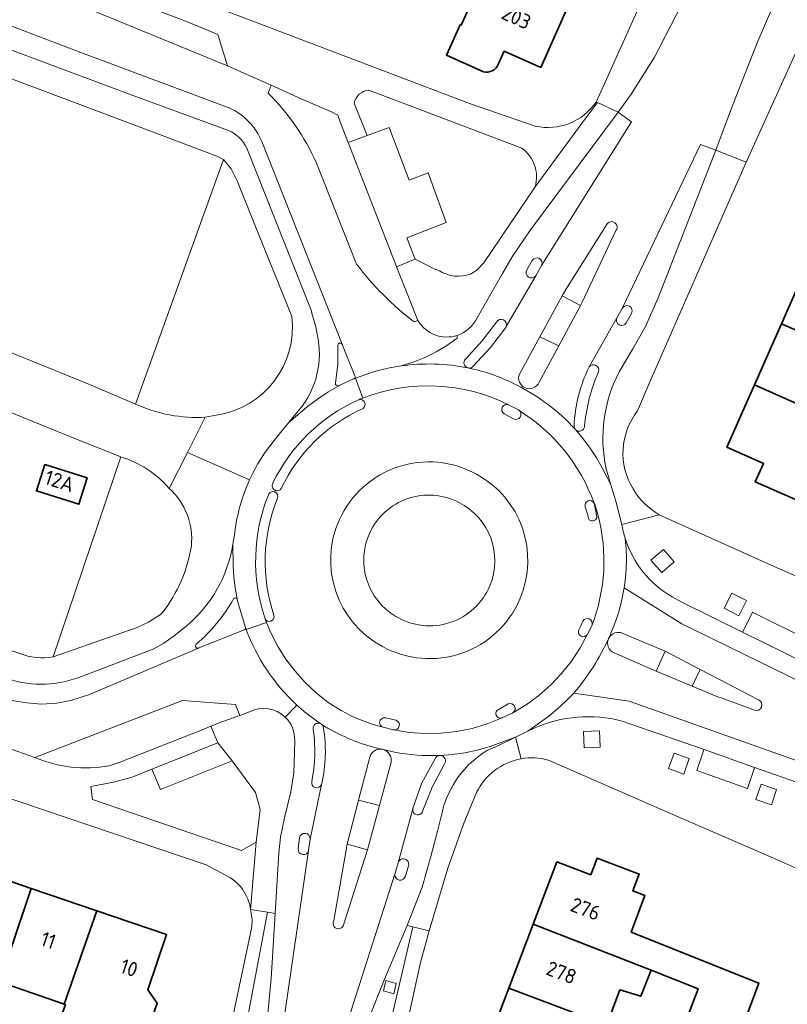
# Model space of a CAD drawing. Extents: x 152761 to 155748, y 459947 to 462743.
# Tile 91 of 256: x 154285 to 154356, y 461236 to 461327. Entities that reach past the tile are written whole.
import ezdxf
from ezdxf.enums import TextEntityAlignment as Align

# ---------------------------------------------------------------- set-up
doc = ezdxf.new("R2010")
doc.units = 0
doc.header["$LTSCALE"] = 0.75
for name, color, linetype, lineweight in [('B-RO-GR-BEPLANTING_CULTUUR_HEESTERS-GV', 251, 'CONTINUOUS', 18), ('B-RO-GR-GROENVOORZIENING-GV', 251, 'CONTINUOUS', 18), ('B-RO-OG-BEBOUWING-GV', 6, 'CONTINUOUS', 35), ('B-RO-OG-BEBOUWING-T18', 1, 'CONTINUOUS', 18), ('B-RO-OG-TERREIN_CULTUURSCHEIDING-GV', 251, 'CONTINUOUS', 18), ('B-RO-VH-VERHARDING_ASFALT-GV', 251, 'CONTINUOUS', 18), ('B-RO-VH-VERHARDING_BETON-GV', 251, 'CONTINUOUS', 18), ('B-RO-VH-VERHARDING_BETONSTRAATSTEEN-GV', 251, 'CONTINUOUS', 18), ('B-RO-VH-VERHARDING_HALFVERHARDING_GRIND-GV', 251, 'CONTINUOUS', 18), ('B-RO-VH-VERHARDING_TEGEL-GV', 251, 'CONTINUOUS', 18)]:
    doc.layers.add(name, color=color, linetype=linetype, lineweight=lineweight)
doc.styles.add('NLCS-ISO-M200-T18', font='NLCS-ISO.ttf', dxfattribs={"height": 0.36})

msp = doc.modelspace()

# ---------------------------------------------------------------- linework, layer by layer
at = {"layer": 'B-RO-GR-BEPLANTING_CULTUUR_HEESTERS-GV'}
for points in [[(154317.197, 461320.156, 0.335716), (154315.863, 461318.964)], [(154332.46, 461311.305, 0.307518), (154331.242, 461314.85)], [(154323.666, 461303.596, 0.229652), (154326.527, 461303.297)], [(154303.215, 461290.359, 0.406752), (154310.15, 461299.414)], [(154295.831, 461291.38, 0.122823), (154302.214, 461290.166)], [(154298.897, 461283.647, 0.142745), (154294.47, 461286.527)], [(154300.939, 461278.357, 0.239276), (154298.897, 461283.647)], [(154325.438, 461282.361, 0.426683), (154317.287, 461279.569)], [(154328.295, 461274.716, 0.395161), (154325.438, 461282.361)], [(154317.287, 461279.569, 0.38682), (154319.694, 461271.904)], [(154298.275, 461272.238, 0.126887), (154300.939, 461278.357)], [(154319.694, 461271.904, 0.458536), (154328.295, 461274.716)]]:
    msp.add_lwpolyline(points, format="xyb", dxfattribs=at)
at = {"layer": 'B-RO-GR-BEPLANTING_CULTUUR_HEESTERS-GV', "flags": 128}
for points in [[(154331.242, 461314.85), (154317.197, 461320.156)], [(154315.863, 461318.964), (154317.037, 461315.991), (154319.056, 461316.725), (154320.902, 461311.901), (154322.637, 461312.577), (154324.299, 461308.019), (154320.674, 461306.606), (154321.436, 461304.662), (154323.205, 461303.784), (154323.666, 461303.596)], [(154307.889, 461305.014), (154305.138, 461311.851), (154304.591, 461312.951), (154303.884, 461313.798), (154295.831, 461291.38)], [(154326.527, 461303.297), (154327.114, 461303.669), (154327.732, 461304.322), (154332.46, 461311.305)], [(154310.15, 461299.414), (154308.848, 461302.668), (154307.889, 461305.014)], [(154302.214, 461290.166), (154303.215, 461290.359)], [(154294.47, 461286.527), (154288.268, 461268.2), (154295.965, 461270.883), (154297.026, 461271.37), (154297.788, 461271.872), (154298.077, 461272.046), (154298.275, 461272.238)]]:
    msp.add_lwpolyline(points, dxfattribs=at)
msp.add_lwpolyline([(154297.316, 461257.91), (154295.506, 461257.173), (154293.793, 461256.696), (154291.732, 461256.311), (154291.882, 461255.107), (154305.534, 461250.45), (154306.872, 461251.201), (154307.253, 461254.194), (154306.815, 461255.774), (154304.665, 461258.649), (154298.101, 461256.039)], close=True, dxfattribs=at)
at = {"layer": 'B-RO-GR-GROENVOORZIENING-GV', "flags": 128}
for points in [[(154344.208, 461278.048), (154343.049, 461277.057), (154344.047, 461275.919), (154345.179, 461276.911)], [(154349.761, 461272.648), (154351.11, 461271.966), (154351.805, 461273.351), (154350.458, 461274.027)], [(154338.417, 461259.929), (154338.352, 461261.427), (154336.864, 461261.348), (154336.948, 461259.848)], [(154345.179, 461259.365), (154344.679, 461257.968), (154346.071, 461257.449), (154346.565, 461258.866)], [(154352.679, 461255.127), (154354.104, 461254.633), (154354.566, 461256.045), (154353.157, 461256.525)], [(154318.536, 461237.585), (154319.489, 461237.285), (154319.704, 461238.235), (154318.752, 461238.528)]]:
    msp.add_lwpolyline(points, close=True, dxfattribs=at)
at = {"layer": 'B-RO-OG-BEBOUWING-GV', "flags": 128}
for points in [[(154335.541, 461328.03), (154328.015, 461331.374), (154328.069, 461331.496), (154326.834, 461332.045), (154325.902, 461329.947), (154327.125, 461329.404), (154325.662, 461326.112), (154325.561, 461326.157), (154324.315, 461323.354), (154327.712, 461321.844)], [(154329.071, 461322.504), (154329.616, 461323.732), (154332.969, 461322.242), (154335.541, 461328.03)]]:
    msp.add_lwpolyline(points, dxfattribs=at)
at = {"layer": 'B-RO-OG-BEBOUWING-GV'}
msp.add_lwpolyline([(154327.712, 461321.844, 0.357897), (154329.071, 461322.504)], format="xyb", dxfattribs=at)
at = {"layer": 'B-RO-OG-BEBOUWING-GV', "flags": 128}
for points in [[(154362.833, 461295.298), (154364.63, 461299.364), (154367.9, 461297.91), (154367.602, 461297.316), (154370.521, 461296.018), (154371.575, 461298.261), (154371.613, 461298.351), (154368.618, 461299.694), (154365.411, 461301.132), (154357.628, 461304.622), (154355.026, 461298.733)], [(154363.132, 461288.421), (154365.651, 461294.036), (154362.833, 461295.298), (154355.026, 461298.733), (154352.549, 461293.129)], [(154352.549, 461293.129), (154350.024, 461287.415), (154353.365, 461285.939), (154352.615, 461284.243), (154356.297, 461282.616), (154357.02, 461284.251), (154360.559, 461282.684), (154363.132, 461288.421)], [(154291.396, 461284.602), (154287.499, 461285.83), (154286.739, 461283.419), (154290.637, 461282.194)], [(154286.262, 461246.966), (154279.78, 461249.18), (154276.85, 461240.605), (154277.185, 461240.49), (154276.078, 461237.419), (154279.781, 461236.141), (154280.976, 461239.195), (154283.342, 461238.386)], [(154343.078, 461239.476), (154347.398, 461237.758), (154346.233, 461234.707), (154350.932, 461232.862), (154352.098, 461235.983), (154352.958, 461238.284), (154341.24, 461242.941), (154342.515, 461246.306), (154341.399, 461246.729), (154341.989, 461248.286), (154338.119, 461249.752), (154337.538, 461248.218), (154334.422, 461249.399), (154332.255, 461243.681)], [(154289.281, 461236.357), (154292.263, 461244.916), (154286.262, 461246.966), (154283.342, 461238.386)], [(154292.263, 461244.916), (154289.281, 461236.357), (154289.403, 461236.315), (154288.513, 461233.842), (154294.463, 461231.816), (154295.338, 461234.286), (154295.731, 461234.152), (154295.977, 461234.871), (154297.377, 461235.207), (154297.796, 461236.434), (154296.937, 461237.68), (154298.663, 461242.73)], [(154343.078, 461239.476), (154332.255, 461243.681), (154330.033, 461237.818), (154338.137, 461234.754), (154338.391, 461235.423), (154339.255, 461235.13), (154340.223, 461237.673), (154342.132, 461237.071)], [(154330.033, 461237.818), (154327.995, 461232.439), (154342.209, 461226.943), (154342.974, 461228.993), (154336.819, 461231.275), (154338.137, 461234.754)]]:
    msp.add_lwpolyline(points, close=True, dxfattribs=at)
at = {"layer": 'B-RO-OG-TERREIN_CULTUURSCHEIDING-GV', "flags": 128}
for points in [[(154266.762, 461318.218), (154263.185, 461307.904), (154264.982, 461303.991), (154291.755, 461293.1), (154295.831, 461291.38), (154303.884, 461313.798), (154303.26, 461314.121), (154296.015, 461316.847), (154280.127, 461322.818)], [(154288.268, 461268.2), (154294.47, 461286.527), (154290.313, 461288.201), (154263.476, 461299.133), (154259.485, 461297.548), (154256.873, 461290.289), (154256.871, 461290.282)], [(154265.389, 461275.288), (154280.42, 461270.061), (154285.207, 461268.519)]]:
    msp.add_lwpolyline(points, dxfattribs=at)
msp.add_lwpolyline([(154291.396, 461284.602), (154290.637, 461282.194), (154286.739, 461283.419), (154287.499, 461285.83)], close=True, dxfattribs=at)
at = {"layer": 'B-RO-OG-TERREIN_CULTUURSCHEIDING-GV'}
msp.add_lwpolyline([(154285.207, 461268.519, 0.145398), (154288.268, 461268.2)], format="xyb", dxfattribs=at)
at = {"layer": 'B-RO-VH-VERHARDING_ASFALT-GV', "flags": 128}
for points in [[(154307.966, 461319.898), (154308.248, 461320.62), (154305.469, 461321.848), (154304.247, 461322.387), (154283.287, 461331.024), (154275.549, 461334.193), (154261.514, 461342.188), (154249.603, 461351.437), (154244.002, 461356.736), (154241.688, 461358.783), (154235.157, 461364.752)], [(154304.48, 461318.512), (154290.807, 461323.615), (154279.229, 461328.006), (154272.447, 461330.682), (154268.349, 461332.353), (154264.451, 461334.011), (154260.083, 461336.055), (154257.658, 461337.284), (154252.778, 461340.062), (154247.325, 461343.285), (154238.057, 461349.388), (154236.723, 461350.267), (154235.695, 461350.998), (154231.746, 461353.818), (154230.127, 461354.877), (154228.195, 461345.9)], [(154236.575, 461353.482), (154237.44, 461352.874), (154238.943, 461351.817), (154247.453, 461345.421), (154255.068, 461339.998), (154257.71, 461338.275), (154258.426, 461337.62), (154258.182, 461337.306), (154257.658, 461337.284), (154260.083, 461336.055), (154264.451, 461334.011), (154268.349, 461332.353), (154272.447, 461330.682), (154279.229, 461328.006), (154290.807, 461323.615), (154304.48, 461318.512)], [(154304.347, 461316.46), (154295.436, 461319.741), (154278.473, 461326.06), (154271.655, 461328.75), (154267.541, 461330.43), (154263.614, 461332.101), (154259.164, 461334.181), (154256.794, 461335.377), (154253.408, 461337.257), (154247.669, 461340.639), (154242.804, 461343.707), (154237.851, 461347.129), (154236.135, 461348.295)], [(154236.135, 461348.295), (154237.851, 461347.129), (154242.804, 461343.707), (154247.669, 461340.639), (154253.408, 461337.257), (154256.794, 461335.377), (154259.164, 461334.181), (154263.614, 461332.101), (154267.541, 461330.43), (154271.655, 461328.75), (154278.473, 461326.06), (154295.436, 461319.741), (154304.347, 461316.46)], [(154332.461, 461316.865), (154326.433, 461318.931), (154302.391, 461328.066), (154282, 461336.496), (154281.23, 461336.821), (154280.165, 461334.422), (154286.533, 461331.716), (154300.328, 461326.511), (154303.369, 461325.271), (154304.247, 461322.387), (154305.469, 461321.848), (154308.248, 461320.62), (154310.996, 461319.379), (154313.798, 461318.159), (154314.359, 461317.87), (154314.622, 461317.163), (154315.318, 461315.366), (154317.037, 461315.991), (154315.863, 461318.964)], [(154283.287, 461331.024), (154304.247, 461322.387), (154303.369, 461325.271), (154300.328, 461326.511), (154286.533, 461331.716)], [(154337.369, 461294.726), (154337.405, 461294.783), (154339.946, 461299.299), (154340.434, 461300.15), (154347.589, 461315.193), (154348.992, 461314.664), (154350.438, 461318.497), (154352.785, 461324.509), (154354.244, 461327.827), (154354.365, 461327.982), (154354.494, 461328.102), (154347.421, 461331.038), (154343.393, 461323.173), (154341.239, 461319.801), (154340.063, 461318.15), (154341.265, 461317.253), (154333.039, 461304.077), (154333.008, 461304.021), (154332.506, 461303.149), (154329.788, 461298.475), (154329.752, 461298.404), (154328.361, 461296.549), (154326.751, 461294.818)], [(154271.031, 461326.199), (154272.074, 461325.935), (154280.127, 461322.818), (154296.015, 461316.847), (154303.26, 461314.121), (154303.884, 461313.798), (154304.591, 461312.951), (154305.138, 461311.851), (154307.889, 461305.014), (154308.848, 461302.668), (154310.15, 461299.414)], [(154317.197, 461320.156), (154331.242, 461314.85)], [(154327.125, 461299.296), (154328.271, 461301.284), (154329.468, 461303.363), (154330.335, 461304.876), (154332.012, 461307.354), (154340.063, 461318.15), (154338.165, 461319.016), (154336.936, 461317.42), (154332.46, 461311.305)], [(154332.46, 461311.305), (154336.936, 461317.42), (154338.165, 461319.016), (154338.04, 461319.073)], [(154333.039, 461304.077), (154341.265, 461317.253), (154340.063, 461318.15), (154332.012, 461307.354), (154330.335, 461304.876), (154329.468, 461303.363), (154328.271, 461301.284), (154327.125, 461299.296)], [(154307.383, 461315.463), (154314.77, 461296.877)], [(154314.77, 461296.877), (154307.383, 461315.463)], [(154340.15, 461294.341), (154341.402, 461296.446), (154342.56, 461298.477), (154343.728, 461301.127), (154348.992, 461314.664), (154347.589, 461315.193), (154340.434, 461300.15)], [(154312.558, 461297.305), (154312.357, 461298.473), (154311.985, 461299.714), (154311.926, 461299.995), (154306.018, 461314.842)], [(154306.018, 461314.842), (154311.926, 461299.995), (154311.985, 461299.714), (154312.357, 461298.473), (154312.558, 461297.305)], [(154348.992, 461314.664), (154343.728, 461301.127), (154342.56, 461298.477), (154341.402, 461296.446), (154340.15, 461294.341)], [(154341.835, 461290.744), (154343.09, 461293.685), (154343.317, 461294.242), (154351.788, 461313.567), (154348.992, 461314.664)], [(154316.079, 461304.205), (154312.413, 461313.473)], [(154332.46, 461311.305), (154327.732, 461304.322), (154327.114, 461303.669), (154326.527, 461303.297)], [(154331, 461294.129), (154332.862, 461297.554), (154334.936, 461301.307), (154335.247, 461301.867), (154339.035, 461307.893)], [(154339.856, 461307.279), (154336.768, 461300.724), (154336.605, 461300.401), (154334.627, 461296.726)], [(154323.666, 461303.596), (154323.205, 461303.784), (154321.436, 461304.662), (154319.74, 461303.966), (154320.853, 461301.214), (154321.709, 461299.029)], [(154331.687, 461303.673), (154332.184, 461304.55)], [(154329.788, 461298.475), (154332.506, 461303.149)], [(154341.274, 461299.695), (154340.803, 461298.822)], [(154321.709, 461299.029), (154321.351, 461298.902)], [(154326.056, 461295.501), (154327.605, 461297.175), (154328.915, 461298.899)], [(154339.946, 461299.299), (154337.405, 461294.783)], [(154320.183, 461294.873), (154321.276, 461295.227), (154322.34, 461295.661), (154323.369, 461296.173), (154324.357, 461296.759), (154325.299, 461297.417), (154325.299, 461297.677)], [(154325.299, 461297.677), (154325.299, 461297.417), (154324.357, 461296.759), (154323.369, 461296.173), (154322.34, 461295.661), (154321.276, 461295.227), (154320.183, 461294.873)], [(154314.139, 461293.333), (154314.363, 461295.016), (154314.377, 461296.684)], [(154314.804, 461296.792), (154315.917, 461293.958)], [(154334.627, 461296.726), (154332.806, 461293.384)], [(154315.802, 461293.678), (154314.485, 461293.077), (154314.444, 461293.058), (154313.455, 461292.475), (154312.501, 461291.837), (154311.585, 461291.145), (154309.832, 461289.651), (154309.103, 461288.765), (154307.884, 461287.215)], [(154315.866, 461293.704), (154315.991, 461293.755)], [(154316.66, 461291.928), (154315.991, 461293.755), (154315.866, 461293.704)], [(154315.991, 461293.755), (154316.66, 461291.928)], [(154310.526, 461290.494), (154309.832, 461289.651), (154311.585, 461291.145), (154312.501, 461291.837), (154313.455, 461292.475), (154314.444, 461293.058)], [(154316.189, 461291.736), (154316.284, 461291.776)], [(154330.017, 461291.304), (154330.907, 461290.833), (154330.945, 461290.81), (154330.984, 461290.786)], [(154303.215, 461290.359), (154302.214, 461290.166), (154300.573, 461286.94), (154306.279, 461284.424)], [(154307.884, 461287.215), (154309.103, 461288.765), (154309.832, 461289.651), (154310.526, 461290.494)], [(154330.476, 461290.021), (154329.616, 461290.484)], [(154340.395, 461280.326), (154339.835, 461282.486), (154339.394, 461283.963), (154339.08, 461284.589), (154338.604, 461285.538), (154338.074, 461286.457), (154337.49, 461287.344), (154336.854, 461288.194), (154336.172, 461289.007)], [(154336.172, 461289.007), (154336.854, 461288.194), (154337.49, 461287.344), (154338.074, 461286.457), (154338.604, 461285.538), (154339.08, 461284.589), (154339.394, 461283.963), (154338.951, 461285.447)], [(154306.279, 461284.424), (154300.573, 461286.94), (154298.897, 461283.647)], [(154338.951, 461285.447), (154339.394, 461283.963), (154339.835, 461282.486), (154340.395, 461280.326), (154343.811, 461281.226), (154343.8, 461281.232)], [(154308.638, 461283.463), (154308.612, 461283.396), (154308.581, 461283.318)], [(154308.581, 461283.318), (154308.612, 461283.396), (154308.638, 461283.463)], [(154224.371, 461282.131), (154226.131, 461281.935), (154227.54, 461281.828), (154229.243, 461281.651), (154232.438, 461281.282), (154234.243, 461280.922), (154237.287, 461280.166), (154238.798, 461279.726), (154240.354, 461279.184), (154242.256, 461278.602), (154243.58, 461278.157), (154245.318, 461277.677), (154247.096, 461277.086), (154248.731, 461276.504), (154253.754, 461274.824), (154274.203, 461267.659), (154284.683, 461264.171), (154285.856, 461263.979), (154287.198, 461263.851), (154288.576, 461263.953), (154289.887, 461264.188), (154291.598, 461264.757), (154301.583, 461268.998)], [(154337.3, 461281.105), (154337.03, 461281.96)], [(154337.849, 461282.286), (154337.918, 461282.189), (154338.218, 461281.117)], [(154338.218, 461281.117), (154337.918, 461282.189), (154337.849, 461282.286)], [(154337.892, 461282.166), (154338.079, 461281.195)], [(154413.202, 461252.511), (154411.154, 461253.449), (154410.225, 461252.64), (154407.428, 461251.436), (154406.57, 461251.414), (154406.027, 461251.383), (154404.112, 461252.313), (154378.389, 461263.52), (154368.75, 461267.773), (154366.95, 461270.955), (154354.362, 461276.48), (154343.811, 461281.226), (154340.395, 461280.326)], [(154285.207, 461268.519), (154280.42, 461270.061), (154265.389, 461275.288), (154254.643, 461279.025), (154254.537, 461279.096)], [(154304.748, 461278.535), (154304.765, 461278.643), (154304.913, 461279.604)], [(154304.913, 461279.604), (154304.765, 461278.643), (154304.748, 461278.535), (154304.761, 461276.547), (154304.825, 461275.528), (154304.947, 461274.514), (154305.125, 461273.508)], [(154340.603, 461274.515), (154340.72, 461275.41), (154340.791, 461276.309), (154340.818, 461277.211), (154340.799, 461278.113), (154340.703, 461279.047)], [(154340.703, 461279.047), (154340.799, 461278.113), (154340.818, 461277.211), (154340.791, 461276.309), (154340.72, 461275.41), (154340.603, 461274.515), (154345.893, 461271.24), (154366.77, 461261.024), (154367.52, 461262.625), (154365.726, 461263.408), (154363.114, 461264.716)], [(154305.125, 461273.508), (154304.947, 461274.514), (154304.825, 461275.528), (154304.761, 461276.547), (154304.748, 461278.535)], [(154222.203, 461276.904), (154230.029, 461276.548), (154236.123, 461275.682), (154242.105, 461274.184), (154251.82, 461270.922), (154280.744, 461261.03), (154281.118, 461260.891), (154283.985, 461259.893), (154286.581, 461258.973), (154300.117, 461264.184), (154304.974, 461263.836), (154305.382, 461262.824), (154306.271, 461263.151)], [(154398.218, 461244.862), (154399.597, 461244.267), (154401.132, 461247.898), (154385.3, 461254.849), (154381.622, 461256.444), (154376.135, 461258.864), (154367.52, 461262.625), (154366.77, 461261.024), (154345.893, 461271.24), (154340.603, 461274.515)], [(154344.998, 461273.711), (154345.881, 461273.222), (154351.465, 461270.462), (154351.478, 461270.496), (154352.354, 461272.289), (154357.656, 461269.674), (154357.974, 461270.332), (154359.296, 461269.628), (154359.019, 461269.01), (154364.03, 461266.532), (154363.13, 461264.754), (154363.114, 461264.716), (154365.726, 461263.408), (154367.52, 461262.625), (154376.135, 461258.864), (154381.622, 461256.444), (154385.3, 461254.849), (154401.132, 461247.898), (154402.161, 461247.446), (154404.041, 461246.632)], [(154363.114, 461264.716), (154351.465, 461270.462), (154345.881, 461273.222), (154344.998, 461273.711)], [(154305.144, 461273.417), (154305.889, 461270.903), (154305.957, 461270.717), (154307.831, 461271.348), (154307.691, 461271.689)], [(154223.402, 461271.645), (154225.736, 461271.719), (154228.92, 461271.557), (154230.411, 461271.491), (154232.059, 461271.352), (154235.25, 461270.938), (154239.225, 461270.165), (154241.299, 461269.658), (154243.801, 461268.736), (154248.226, 461267.409), (154278.762, 461257.071), (154302.287, 461249.121), (154304.068, 461248.186)], [(154298.275, 461272.238), (154298.077, 461272.046), (154297.788, 461271.872), (154297.026, 461271.37), (154295.965, 461270.883), (154288.268, 461268.2)], [(154307.691, 461271.689), (154307.831, 461271.348), (154308.219, 461270.4), (154308.856, 461269.16), (154309.598, 461267.981), (154310.438, 461266.87), (154311.371, 461265.835), (154312.39, 461264.885), (154313.488, 461264.027), (154314.655, 461263.266)], [(154290.956, 461266.437), (154297.501, 461268.941), (154298.416, 461269.459), (154299.478, 461270.223), (154300.442, 461270.98)], [(154300.442, 461270.98), (154299.478, 461270.223), (154298.416, 461269.459), (154297.501, 461268.941), (154290.956, 461266.437)], [(154305.957, 461270.717), (154305.889, 461270.903)], [(154314.655, 461263.266), (154313.488, 461264.027), (154312.39, 461264.885), (154311.371, 461265.835), (154310.438, 461266.87), (154309.598, 461267.981), (154308.856, 461269.16), (154308.219, 461270.4), (154307.831, 461271.348), (154305.957, 461270.717)], [(154337.658, 461271.122), (154337.444, 461270.682), (154337.253, 461270.288), (154337.245, 461270.273), (154336.569, 461269.014), (154335.775, 461267.805), (154334.876, 461266.671), (154333.881, 461265.622), (154332.796, 461264.665), (154331.63, 461263.809), (154330.407, 461263.067), (154330.393, 461263.059), (154330.362, 461263.042), (154329.462, 461262.622), (154329.412, 461262.599), (154328.065, 461262.058), (154326.675, 461261.642), (154325.253, 461261.353), (154323.81, 461261.194), (154322.359, 461261.166), (154320.911, 461261.269), (154319.491, 461261.501), (154319.479, 461261.503), (154318.52, 461261.751)], [(154336.456, 461270.684), (154336.626, 461271.042), (154336.831, 461271.476)], [(154305.732, 461270.641), (154301.614, 461269.01), (154301.583, 461268.998), (154291.598, 461264.757), (154289.887, 461264.188), (154288.576, 461263.953), (154287.198, 461263.851), (154285.856, 461263.979), (154284.683, 461264.171)], [(154330.407, 461263.067), (154331.63, 461263.809), (154332.796, 461264.665), (154333.881, 461265.622), (154334.876, 461266.671), (154335.775, 461267.805), (154336.569, 461269.014), (154337.245, 461270.273)], [(154339.167, 461269.861), (154339.183, 461269.894)], [(154340.481, 461270.35), (154344.377, 461268.726), (154347.58, 461267.047), (154349.354, 461266.126), (154352.931, 461264.247)], [(154352.545, 461263.321), (154349.594, 461264.409), (154349.104, 461264.561), (154346.823, 461265.52), (154343.534, 461266.872), (154339.685, 461268.559)], [(154323.684, 461259.158), (154323.752, 461259.16), (154324.887, 461259.249), (154326.014, 461259.407), (154327.129, 461259.637), (154328.227, 461259.937), (154330.651, 461260.835), (154331.774, 461261.378), (154332.853, 461262.16), (154333.696, 461262.771), (154334.502, 461263.429), (154335.269, 461264.134), (154335.994, 461264.881)], [(154340.435, 461262.309), (154347.931, 461259.691), (154352.565, 461258.065), (154361.655, 461254.862), (154362.313, 461256.586), (154341.063, 461264.135), (154335.994, 461264.881), (154335.269, 461264.134), (154334.502, 461263.429), (154333.696, 461262.771), (154332.853, 461262.16), (154331.774, 461261.378), (154332.304, 461261.634)], [(154335.994, 461264.881), (154341.063, 461264.135), (154362.313, 461256.586), (154361.655, 461254.862), (154361.661, 461254.86), (154363.509, 461254.123), (154372.43, 461250.241), (154378.608, 461247.523), (154382.27, 461245.904), (154397.473, 461239.246), (154399.013, 461242.886), (154397.63, 461243.48)], [(154309.542, 461262.667), (154310.613, 461263.78)], [(154312.745, 461262.086), (154312.417, 461262.324), (154312.042, 461262.596), (154311.673, 461262.878), (154311.312, 461263.169), (154310.959, 461263.47), (154310.613, 461263.78), (154309.542, 461262.667)], [(154310.613, 461263.78), (154310.959, 461263.47), (154311.312, 461263.169), (154311.673, 461262.878), (154312.042, 461262.596), (154312.417, 461262.324), (154312.745, 461262.086)], [(154329.118, 461263.378), (154329.97, 461263.88)], [(154306.271, 461263.151), (154305.382, 461262.824), (154303.744, 461262.238), (154302.736, 461261.831), (154303.353, 461260.311), (154304.665, 461258.649), (154306.815, 461255.774), (154307.253, 461254.194), (154306.872, 461251.201), (154306.367, 461245.038)], [(154306.367, 461245.038), (154306.872, 461251.201), (154305.534, 461250.45), (154291.882, 461255.107), (154291.732, 461256.311), (154293.793, 461256.696), (154295.506, 461257.173), (154297.316, 461257.91), (154303.353, 461260.311), (154302.736, 461261.831), (154301.508, 461261.334), (154300.771, 461261.055), (154294.311, 461258.503), (154293.395, 461258.218)], [(154312.896, 461261.99), (154313.274, 461261.761), (154313.378, 461261.698), (154313.483, 461261.636)], [(154313.483, 461261.636), (154313.378, 461261.698), (154313.274, 461261.761), (154312.896, 461261.99)], [(154318.751, 461262.591), (154319.682, 461262.379)], [(154319.491, 461261.501), (154320.911, 461261.269), (154322.359, 461261.166), (154323.81, 461261.194), (154325.253, 461261.353), (154326.675, 461261.642), (154328.065, 461262.058), (154329.412, 461262.599)], [(154352.565, 461258.065), (154352.553, 461258.025), (154351.918, 461256.131), (154347.265, 461257.777), (154347.916, 461259.666), (154347.931, 461259.691), (154340.435, 461262.309)], [(154286.581, 461258.973), (154283.985, 461259.893), (154281.118, 461260.891), (154280.744, 461261.03)], [(154328.017, 461259.602), (154328.893, 461259.986), (154330.651, 461260.835), (154328.227, 461259.937), (154327.129, 461259.637), (154326.014, 461259.407), (154324.887, 461259.249), (154323.752, 461259.16)], [(154331.16, 461258.847), (154330.651, 461260.835), (154328.893, 461259.986), (154328.017, 461259.602)], [(154332.304, 461261.634), (154331.774, 461261.378), (154330.651, 461260.835), (154331.16, 461258.847)], [(154310.41, 461260.506), (154310.374, 461258.477), (154310.333, 461257.596), (154310.046, 461255.814), (154309.482, 461253.444), (154309.111, 461251.657), (154308.947, 461250.213), (154308.634, 461244.67), (154308.248, 461238.711), (154307.814, 461234.212), (154307.18, 461229.764), (154305.681, 461221.919), (154303.738, 461211.624), (154299.938, 461191.549), (154299.149, 461187.265), (154298.017, 461181.456), (154296.438, 461173.355), (154296.078, 461171.57), (154293.569, 461159.663)], [(154306.367, 461245.038), (154307.906, 461244.782), (154308.634, 461244.67), (154308.947, 461250.213), (154309.111, 461251.657), (154309.482, 461253.444), (154310.046, 461255.814), (154310.333, 461257.596), (154310.374, 461258.477), (154310.41, 461260.506)], [(154313.99, 461244.012), (154315.226, 461251.015), (154316.245, 461255.068), (154317.281, 461259)], [(154318.41, 461259.721), (154318.417, 461259.719), (154318.423, 461259.718), (154318.517, 461259.697), (154318.546, 461259.69), (154319.548, 461259.467)], [(154319.548, 461259.467), (154318.546, 461259.69)], [(154299.582, 461155.706), (154301.144, 461162.748), (154301.949, 461166.623), (154304.606, 461180.398), (154304.99, 461182.386), (154306.237, 461188.84), (154312.039, 461219.648), (154313.284, 461226.223), (154314.436, 461231.535), (154315.57, 461235.664), (154319.589, 461248.275), (154319.608, 461248.36), (154319.879, 461249.312), (154321.231, 461254.26), (154321.245, 461254.32), (154322.062, 461256.638), (154323.338, 461258.957)], [(154319.242, 461258.54), (154318.174, 461254.58), (154317.088, 461250.5), (154314.903, 461243.724)], [(154324.1, 461258.337), (154323.006, 461256.251), (154322.164, 461254.114)], [(154333.685, 461258.71), (154345.772, 461253.432), (154354.217, 461249.76), (154357.533, 461248.292), (154362.441, 461248.912), (154370.341, 461245.48), (154396.446, 461233.942), (154399.159, 461232.729), (154403.722, 461230.689)], [(154401.018, 461237.693), (154398.479, 461238.805), (154397.473, 461239.246), (154382.27, 461245.904), (154378.608, 461247.523), (154372.43, 461250.241), (154363.509, 461254.123), (154361.661, 461254.86), (154361.655, 461254.862), (154352.565, 461258.065)], [(154312.887, 461256.584), (154312.863, 461256.491), (154311.824, 461251.486), (154311.689, 461250.434), (154309.304, 461234.034), (154308.66, 461229.517), (154307.154, 461221.155), (154305.435, 461211.455), (154301.677, 461191.719), (154299.748, 461181.328), (154298.211, 461173.326), (154295.375, 461159.717)], [(154311.824, 461251.486), (154312.863, 461256.491)], [(154323.943, 461254.037), (154323.5, 461252.209), (154322.896, 461249.905), (154322.084, 461247.068), (154320.708, 461243.566), (154321.229, 461243.438), (154322.745, 461243.077), (154324.44, 461248.812), (154325.893, 461252.855), (154327.087, 461255.77)], [(154301.448, 461155.367), (154302.762, 461161.583), (154303.52, 461165.018), (154304.579, 461170.424), (154306.409, 461179.654), (154306.817, 461181.713), (154307.845, 461187.015), (154309.532, 461195.955), (154313.806, 461218.996), (154314.731, 461223.935), (154315.003, 461225.571), (154316.081, 461230.406), (154316.47, 461232.177), (154317.261, 461235.192), (154318.583, 461238.486), (154320.708, 461243.566), (154322.084, 461247.068), (154322.896, 461249.905), (154323.5, 461252.209), (154323.943, 461254.037)], [(154321.231, 461254.26), (154319.879, 461249.312)], [(154310.729, 461250.581), (154310.851, 461251.597)], [(154266.288, 461059.852), (154272.942, 461079.197), (154273.544, 461081.15), (154275.791, 461088.771), (154277.419, 461094.713), (154290.317, 461140.42), (154293.52, 461151.921), (154295.375, 461159.717), (154298.211, 461173.326), (154299.748, 461181.328), (154301.677, 461191.719), (154305.435, 461211.455), (154307.154, 461221.155), (154308.66, 461229.517), (154309.304, 461234.034), (154311.689, 461250.434)], [(154319.589, 461248.275), (154315.57, 461235.664), (154314.436, 461231.535), (154313.284, 461226.223), (154312.039, 461219.648), (154306.237, 461188.84), (154304.99, 461182.386), (154304.606, 461180.398), (154301.949, 461166.623), (154301.144, 461162.748), (154299.582, 461155.706), (154297.409, 461147.076), (154278.286, 461079.137), (154272.097, 461058.134)], [(154320.847, 461249.036), (154320.553, 461248.091)]]:
    msp.add_lwpolyline(points, dxfattribs=at)
at = {"layer": 'B-RO-VH-VERHARDING_ASFALT-GV'}
for points in [[(154312.413, 461313.473, 0.091268), (154307.966, 461319.898)], [(154315.863, 461318.964, -0.335716), (154317.197, 461320.156)], [(154338.04, 461319.073, -0.306211), (154332.461, 461316.865)], [(154304.48, 461318.512, -0.189509), (154307.383, 461315.463)], [(154307.383, 461315.463, 0.189509), (154304.48, 461318.512)], [(154306.018, 461314.842, 0.189414), (154304.347, 461316.46)], [(154304.347, 461316.46, -0.189414), (154306.018, 461314.842)], [(154331.242, 461314.85, -0.307518), (154332.46, 461311.305)], [(154339.035, 461307.893, -1.020874), (154339.856, 461307.279)], [(154321.351, 461298.902, -0.066289), (154316.079, 461304.205)], [(154332.184, 461304.55, -0.941352), (154333.039, 461304.077)], [(154326.527, 461303.297, -0.229652), (154323.666, 461303.596)], [(154332.506, 461303.149, -0.977442), (154331.687, 461303.673)], [(154340.434, 461300.15, -1.027651), (154341.274, 461299.695)], [(154310.15, 461299.414, -0.406752), (154303.215, 461290.359)], [(154321.709, 461299.029, 0.351599), (154325.299, 461297.677)], [(154325.299, 461297.677, -0.351599), (154321.709, 461299.029)], [(154325.299, 461297.677, 0.207548), (154327.125, 461299.296)], [(154327.125, 461299.296, -0.207548), (154325.299, 461297.677)], [(154328.915, 461298.899, -0.936869), (154329.788, 461298.475)], [(154340.803, 461298.822, -0.958012), (154339.946, 461299.299)], [(154310.526, 461290.494, 0.232313), (154312.558, 461297.305)], [(154312.558, 461297.305, -0.232313), (154310.526, 461290.494)], [(154314.377, 461296.684, -0.877433), (154314.77, 461296.877)], [(154314.77, 461296.877, -0.113602), (154314.804, 461296.792)], [(154326.264, 461294.699, -0.558546), (154326.056, 461295.501)], [(154320.183, 461294.873, 0.060369), (154315.991, 461293.755)], [(154315.991, 461293.755, -0.060369), (154320.183, 461294.873)], [(154326.264, 461294.699, 0.085184), (154320.183, 461294.873)], [(154320.183, 461294.873, -0.085184), (154326.264, 461294.699)], [(154326.37, 461294.678, -0.048989), (154326.264, 461294.699)], [(154326.751, 461294.818, -0.215962), (154326.37, 461294.678)], [(154330.772, 461293.11, 0.068089), (154326.37, 461294.678)], [(154326.37, 461294.678, -0.068089), (154330.772, 461293.11)], [(154336.017, 461289.416, -0.101718), (154337.369, 461294.726)], [(154338.248, 461294.339, 0.078538), (154336.972, 461289.323)], [(154337.405, 461294.783, -0.863372), (154338.248, 461294.339)], [(154340.15, 461294.341, 0.174401), (154338.951, 461285.447)], [(154338.951, 461285.447, -0.174401), (154340.15, 461294.341)], [(154314.444, 461293.058, -0.593122), (154314.139, 461293.333)], [(154315.866, 461293.704, -0.091369), (154315.802, 461293.678)], [(154315.917, 461293.958, -0.414087), (154315.866, 461293.704)], [(154332.806, 461293.384, -0.992873), (154331, 461294.129)], [(154316.66, 461291.928, -0.212141), (154330.017, 461291.304)], [(154330.017, 461291.304, 0.212141), (154316.66, 461291.928)], [(154336.103, 461289.084, 0.093737), (154330.772, 461293.11)], [(154330.772, 461293.11, -0.093737), (154336.103, 461289.084)], [(154308.408, 461284.13, -0.176058), (154316.189, 461291.736)], [(154316.66, 461291.928, 0.004572), (154316.284, 461291.776)], [(154316.284, 461291.776, -0.004572), (154316.66, 461291.928)], [(154316.284, 461291.776, -0.841505), (154316.678, 461290.973)], [(154316.678, 461290.973, 0.1809), (154309.179, 461283.624)], [(154329.616, 461290.484, -0.945607), (154330.017, 461291.304)], [(154330.984, 461290.786, -0.896407), (154330.476, 461290.021)], [(154330.984, 461290.786, -0.168368), (154337.849, 461282.286)], [(154337.849, 461282.286, 0.168368), (154330.984, 461290.786)], [(154341.425, 461283.605, -0.314904), (154341.835, 461290.744)], [(154336.103, 461289.084, -0.181058), (154336.017, 461289.416)], [(154336.172, 461289.007, -0.052487), (154336.103, 461289.084)], [(154336.972, 461289.323, -0.622197), (154336.172, 461289.007)], [(154306.279, 461284.424, -0.047733), (154307.884, 461287.215)], [(154307.884, 461287.215, 0.047733), (154306.279, 461284.424)], [(154314.51, 461280.794, -0.437664), (154327.065, 461284.951)], [(154304.913, 461279.604, -0.074687), (154306.279, 461284.424)], [(154306.279, 461284.424, 0.074687), (154304.913, 461279.604)], [(154327.065, 461284.951, -0.387247), (154331.054, 461273.499)], [(154298.897, 461283.647, -0.239276), (154300.939, 461278.357)], [(154308.638, 461283.463, -0.464815), (154308.408, 461284.13)], [(154309.179, 461283.624, -0.341931), (154308.638, 461283.463)], [(154343.8, 461281.232, -0.125105), (154341.425, 461283.605)], [(154307.661, 461271.773, -0.17612), (154307.994, 461283.055)], [(154308.848, 461282.762, 0.179618), (154308.513, 461271.989)], [(154307.994, 461283.055, -0.416887), (154308.581, 461283.318)], [(154308.581, 461283.318, -0.393067), (154308.848, 461282.762)], [(154337.03, 461281.96, -0.896565), (154337.849, 461282.286)], [(154337.849, 461282.286, -0.077053), (154337.892, 461282.166)], [(154318.466, 461269.133, -0.395516), (154314.51, 461280.794)], [(154338.079, 461281.195, -1.270951), (154337.3, 461281.105)], [(154338.218, 461281.117, -0.157882), (154337.658, 461271.122)], [(154337.658, 461271.122, 0.157882), (154338.218, 461281.117)], [(154340.703, 461279.047, -0.035596), (154340.395, 461280.326)], [(154340.395, 461280.326, 0.035596), (154340.703, 461279.047)], [(154340.703, 461279.047, 0.18803), (154344.998, 461273.711)], [(154344.998, 461273.711, -0.18803), (154340.703, 461279.047)], [(154300.939, 461278.357, -0.126887), (154298.275, 461272.238)], [(154300.442, 461270.98, 0.180005), (154304.748, 461278.535)], [(154304.748, 461278.535, -0.180005), (154300.442, 461270.98)], [(154340.603, 461274.515, -0.068773), (154339.183, 461269.894)], [(154339.183, 461269.894, 0.068773), (154340.603, 461274.515)], [(154301.381, 461269.356, 0.084941), (154304.816, 461273.514)], [(154304.816, 461273.514, -0.595435), (154305.125, 461273.508)], [(154305.125, 461273.508, -0.143487), (154305.144, 461273.417)], [(154331.054, 461273.499, -0.442488), (154318.466, 461269.133)], [(154307.691, 461271.689, -0.049776), (154307.661, 461271.773)], [(154308.513, 461271.989, -0.90744), (154307.691, 461271.689)], [(154336.831, 461271.476, -0.930813), (154337.658, 461271.122)], [(154305.889, 461270.903, -0.422798), (154305.732, 461270.641)], [(154305.957, 461270.717, 0.118306), (154310.613, 461263.78)], [(154310.613, 461263.78, -0.118306), (154305.957, 461270.717)], [(154339.167, 461269.861, -0.0708), (154335.994, 461264.881)], [(154335.994, 461264.881, 0.0708), (154339.167, 461269.861)], [(154337.245, 461270.273, -0.969843), (154336.456, 461270.684)], [(154339.685, 461268.559, -0.420885), (154339.167, 461269.861)], [(154339.183, 461269.894, -0.410127), (154340.481, 461270.35)], [(154301.583, 461268.998, -0.793002), (154301.381, 461269.356)], [(154288.268, 461268.2, -0.145398), (154285.207, 461268.519)], [(154284.13, 461266.188, 0.180042), (154290.956, 461266.437)], [(154290.956, 461266.437, -0.180042), (154284.13, 461266.188)], [(154329.97, 461263.88, -0.923394), (154330.407, 461263.067)], [(154352.931, 461264.247, -0.991106), (154352.545, 461263.321)], [(154306.271, 461263.151, -0.320987), (154309.542, 461262.667)], [(154309.542, 461262.667, 0.320987), (154306.271, 461263.151)], [(154310.41, 461260.506, 0.214816), (154309.542, 461262.667)], [(154309.542, 461262.667, -0.214816), (154310.41, 461260.506)], [(154318.52, 461261.751, -0.068039), (154314.655, 461263.266)], [(154314.655, 461263.266, 0.068039), (154318.52, 461261.751)], [(154318.52, 461261.751, -1.018124), (154318.751, 461262.591)], [(154329.412, 461262.599, -1.009138), (154329.118, 461263.378)], [(154332.304, 461261.634, -0.171069), (154340.435, 461262.309)], [(154340.435, 461262.309, 0.171069), (154332.304, 461261.634)], [(154312.112, 461261.564, -0.591289), (154312.745, 461262.086)], [(154312.745, 461262.086, -0.102449), (154312.896, 461261.99)], [(154312.896, 461261.99, -0.180043), (154313.038, 461261.7)], [(154319.682, 461262.379, -0.934938), (154319.491, 461261.501)], [(154311.975, 461256.76, 0.089299), (154312.112, 461261.564)], [(154313.038, 461261.7, -0.098314), (154312.887, 461256.584)], [(154313.483, 461261.636, 0.074022), (154318.41, 461259.721)], [(154318.41, 461259.721, -0.074022), (154313.483, 461261.636)], [(154317.281, 461259, -0.379594), (154318.41, 461259.721)], [(154318.546, 461259.69, -0.381222), (154319.242, 461258.54)], [(154319.548, 461259.467, 0.058269), (154323.684, 461259.158)], [(154323.684, 461259.158, -0.058269), (154319.548, 461259.467)], [(154323.338, 461258.957, -0.210471), (154323.684, 461259.158)], [(154323.752, 461259.16, -0.641441), (154324.1, 461258.337)], [(154328.017, 461259.602, 0.195551), (154323.943, 461254.037)], [(154323.943, 461254.037, -0.195551), (154328.017, 461259.602)], [(154293.395, 461258.218, -0.146889), (154286.581, 461258.973)], [(154327.087, 461255.77, -0.238334), (154331.16, 461258.847)], [(154331.16, 461258.847, -0.125578), (154333.685, 461258.71)], [(154312.863, 461256.491, -0.944771), (154311.975, 461256.76)], [(154322.164, 461254.114, -1.011672), (154321.231, 461254.26)], [(154310.851, 461251.597, -0.97113), (154311.824, 461251.486)], [(154311.689, 461250.434, -0.923986), (154310.729, 461250.581)], [(154319.879, 461249.312, -1.004367), (154320.847, 461249.036)], [(154304.068, 461248.186, -0.25132), (154306.367, 461245.038)], [(154320.553, 461248.091, -0.939657), (154319.589, 461248.275)], [(154314.903, 461243.724, -1.266265), (154313.99, 461244.012)]]:
    msp.add_lwpolyline(points, format="xyb", dxfattribs=at)
at = {"layer": 'B-RO-VH-VERHARDING_ASFALT-GV', "flags": 128}
for points in [[(154344.208, 461278.048), (154345.179, 461276.911), (154344.047, 461275.919), (154343.049, 461277.057)], [(154349.761, 461272.648), (154350.458, 461274.027), (154351.805, 461273.351), (154351.11, 461271.966)], [(154338.417, 461259.929), (154336.948, 461259.848), (154336.864, 461261.348), (154338.352, 461261.427)], [(154345.179, 461259.365), (154346.565, 461258.866), (154346.071, 461257.449), (154344.679, 461257.968)], [(154352.679, 461255.127), (154353.157, 461256.525), (154354.566, 461256.045), (154354.104, 461254.633)]]:
    msp.add_lwpolyline(points, close=True, dxfattribs=at)
at = {"layer": 'B-RO-VH-VERHARDING_BETON-GV', "flags": 128}
for points in [[(154321.351, 461298.902), (154321.709, 461299.029), (154320.853, 461301.214), (154319.74, 461303.966), (154319.611, 461304.284), (154315.318, 461315.366), (154314.622, 461317.163), (154314.359, 461317.87), (154313.798, 461318.159), (154310.996, 461319.379), (154308.248, 461320.62), (154307.966, 461319.898)], [(154312.413, 461313.473), (154316.079, 461304.205)], [(154293.395, 461258.218), (154294.311, 461258.503), (154300.771, 461261.055), (154301.508, 461261.334), (154302.736, 461261.831), (154303.744, 461262.238), (154305.382, 461262.824), (154304.974, 461263.836), (154300.117, 461264.184), (154286.581, 461258.973)]]:
    msp.add_lwpolyline(points, dxfattribs=at)
at = {"layer": 'B-RO-VH-VERHARDING_BETON-GV'}
for points in [[(154307.966, 461319.898, -0.091268), (154312.413, 461313.473)], [(154316.079, 461304.205, 0.066289), (154321.351, 461298.902)], [(154286.581, 461258.973, 0.146889), (154293.395, 461258.218)]]:
    msp.add_lwpolyline(points, format="xyb", dxfattribs=at)
at = {"layer": 'B-RO-VH-VERHARDING_BETONSTRAATSTEEN-GV', "flags": 128}
for points in [[(154339.035, 461307.893), (154335.247, 461301.867), (154334.936, 461301.307), (154336.605, 461300.401), (154336.768, 461300.724), (154339.856, 461307.279)], [(154332.184, 461304.55), (154331.687, 461303.673)], [(154332.506, 461303.149), (154333.008, 461304.021), (154333.039, 461304.077)], [(154340.434, 461300.15), (154339.946, 461299.299)], [(154340.803, 461298.822), (154341.274, 461299.695)], [(154328.915, 461298.899), (154327.605, 461297.175), (154326.056, 461295.501)], [(154326.751, 461294.818), (154328.361, 461296.549), (154329.752, 461298.404), (154329.788, 461298.475)], [(154332.806, 461293.384), (154334.627, 461296.726), (154332.862, 461297.554), (154331, 461294.129)], [(154314.377, 461296.684), (154314.363, 461295.016), (154314.139, 461293.333)], [(154315.917, 461293.958), (154314.804, 461296.792)], [(154337.405, 461294.783), (154337.369, 461294.726)], [(154314.444, 461293.058), (154314.485, 461293.077), (154315.802, 461293.678)], [(154316.284, 461291.776), (154316.189, 461291.736)], [(154330.984, 461290.786), (154330.945, 461290.81), (154330.907, 461290.833), (154330.017, 461291.304)], [(154329.616, 461290.484), (154330.476, 461290.021)], [(154337.03, 461281.96), (154337.3, 461281.105)], [(154338.079, 461281.195), (154337.892, 461282.166)], [(154305.889, 461270.903), (154305.144, 461273.417)], [(154336.626, 461271.042), (154336.456, 461270.684)], [(154336.831, 461271.476), (154336.626, 461271.042)], [(154337.245, 461270.273), (154337.253, 461270.288), (154337.444, 461270.682), (154337.658, 461271.122)], [(154301.583, 461268.998), (154301.614, 461269.01), (154305.732, 461270.641)], [(154339.183, 461269.894), (154339.167, 461269.861)], [(154339.685, 461268.559), (154343.534, 461266.872), (154344.377, 461268.726), (154340.481, 461270.35)], [(154347.58, 461267.047), (154346.823, 461265.52), (154349.104, 461264.561), (154349.594, 461264.409), (154352.545, 461263.321)], [(154352.931, 461264.247), (154349.354, 461266.126), (154347.58, 461267.047)], [(154329.97, 461263.88), (154329.118, 461263.378)], [(154329.412, 461262.599), (154329.462, 461262.622), (154330.362, 461263.042), (154330.393, 461263.059), (154330.407, 461263.067)], [(154318.52, 461261.751), (154319.479, 461261.503), (154319.491, 461261.501)], [(154319.682, 461262.379), (154318.751, 461262.591)], [(154317.281, 461259), (154316.245, 461255.068), (154318.174, 461254.58), (154319.242, 461258.54)], [(154318.546, 461259.69), (154318.517, 461259.697), (154318.423, 461259.718), (154318.417, 461259.719), (154318.41, 461259.721)], [(154323.752, 461259.16), (154323.684, 461259.158)], [(154323.338, 461258.957), (154322.062, 461256.638), (154321.245, 461254.32), (154321.231, 461254.26)], [(154322.164, 461254.114), (154323.006, 461256.251), (154324.1, 461258.337)], [(154312.863, 461256.491), (154312.887, 461256.584)], [(154310.851, 461251.597), (154310.729, 461250.581)], [(154311.689, 461250.434), (154311.824, 461251.486)], [(154314.903, 461243.724), (154317.088, 461250.5), (154315.226, 461251.015), (154313.99, 461244.012)], [(154319.879, 461249.312), (154319.608, 461248.36), (154319.589, 461248.275)], [(154320.553, 461248.091), (154320.847, 461249.036)]]:
    msp.add_lwpolyline(points, dxfattribs=at)
at = {"layer": 'B-RO-VH-VERHARDING_BETONSTRAATSTEEN-GV'}
for points in [[(154339.856, 461307.279, 1.020874), (154339.035, 461307.893)], [(154333.039, 461304.077, 0.941352), (154332.184, 461304.55)], [(154331.687, 461303.673, 0.977442), (154332.506, 461303.149)], [(154341.274, 461299.695, 1.027651), (154340.434, 461300.15)], [(154329.788, 461298.475, 0.936869), (154328.915, 461298.899)], [(154339.946, 461299.299, 0.958012), (154340.803, 461298.822)], [(154314.77, 461296.877, 0.877433), (154314.377, 461296.684)], [(154314.804, 461296.792, 0.113602), (154314.77, 461296.877)], [(154326.056, 461295.501, 0.558546), (154326.264, 461294.699)], [(154326.264, 461294.699, 0.048989), (154326.37, 461294.678)], [(154326.37, 461294.678, 0.215962), (154326.751, 461294.818)], [(154337.369, 461294.726, 0.101718), (154336.017, 461289.416)], [(154336.972, 461289.323, -0.078538), (154338.248, 461294.339)], [(154338.248, 461294.339, 0.863372), (154337.405, 461294.783)], [(154314.139, 461293.333, 0.593122), (154314.444, 461293.058)], [(154315.802, 461293.678, 0.091369), (154315.866, 461293.704)], [(154315.866, 461293.704, 0.414087), (154315.917, 461293.958)], [(154331, 461294.129, 0.992873), (154332.806, 461293.384)], [(154316.189, 461291.736, 0.176058), (154308.408, 461284.13)], [(154316.678, 461290.973, 0.841505), (154316.284, 461291.776)], [(154309.179, 461283.624, -0.1809), (154316.678, 461290.973)], [(154330.017, 461291.304, 0.945607), (154329.616, 461290.484)], [(154330.476, 461290.021, 0.896407), (154330.984, 461290.786)], [(154336.017, 461289.416, 0.181058), (154336.103, 461289.084)], [(154336.103, 461289.084, 0.052487), (154336.172, 461289.007)], [(154336.172, 461289.007, 0.622197), (154336.972, 461289.323)], [(154327.065, 461284.951, 0.437664), (154314.51, 461280.794)], [(154331.054, 461273.499, 0.387247), (154327.065, 461284.951)], [(154308.408, 461284.13, 0.464815), (154308.638, 461283.463)], [(154308.638, 461283.463, 0.341931), (154309.179, 461283.624)], [(154307.994, 461283.055, 0.17612), (154307.661, 461271.773)], [(154308.513, 461271.989, -0.179618), (154308.848, 461282.762)], [(154308.581, 461283.318, 0.416887), (154307.994, 461283.055)], [(154308.848, 461282.762, 0.393067), (154308.581, 461283.318)], [(154317.287, 461279.569, -0.426683), (154325.438, 461282.361)], [(154337.849, 461282.286, 0.896565), (154337.03, 461281.96)], [(154325.438, 461282.361, -0.395161), (154328.295, 461274.716)], [(154337.892, 461282.166, 0.077053), (154337.849, 461282.286)], [(154314.51, 461280.794, 0.395516), (154318.466, 461269.133)], [(154337.3, 461281.105, 1.270951), (154338.079, 461281.195)], [(154319.694, 461271.904, -0.38682), (154317.287, 461279.569)], [(154328.295, 461274.716, -0.458536), (154319.694, 461271.904)], [(154304.816, 461273.514, -0.084941), (154301.381, 461269.356)], [(154305.125, 461273.508, 0.595435), (154304.816, 461273.514)], [(154305.144, 461273.417, 0.143487), (154305.125, 461273.508)], [(154318.466, 461269.133, 0.442488), (154331.054, 461273.499)], [(154307.661, 461271.773, 0.049776), (154307.691, 461271.689)], [(154307.691, 461271.689, 0.90744), (154308.513, 461271.989)], [(154337.658, 461271.122, 0.930813), (154336.831, 461271.476)], [(154305.732, 461270.641, 0.422798), (154305.889, 461270.903)], [(154336.456, 461270.684, 0.969843), (154337.245, 461270.273)], [(154339.167, 461269.861, 0.420885), (154339.685, 461268.559)], [(154340.481, 461270.35, 0.410127), (154339.183, 461269.894)], [(154301.381, 461269.356, 0.793002), (154301.583, 461268.998)], [(154330.407, 461263.067, 0.923394), (154329.97, 461263.88)], [(154352.545, 461263.321, 0.991106), (154352.931, 461264.247)], [(154318.751, 461262.591, 1.018124), (154318.52, 461261.751)], [(154329.118, 461263.378, 1.009138), (154329.412, 461262.599)], [(154312.745, 461262.086, 0.591289), (154312.112, 461261.564)], [(154312.896, 461261.99, 0.102449), (154312.745, 461262.086)], [(154313.038, 461261.7, 0.180043), (154312.896, 461261.99)], [(154319.491, 461261.501, 0.934938), (154319.682, 461262.379)], [(154312.112, 461261.564, -0.089299), (154311.975, 461256.76)], [(154312.887, 461256.584, 0.098314), (154313.038, 461261.7)], [(154318.41, 461259.721, 0.379594), (154317.281, 461259)], [(154319.242, 461258.54, 0.381222), (154318.546, 461259.69)], [(154323.684, 461259.158, 0.210471), (154323.338, 461258.957)], [(154324.1, 461258.337, 0.641441), (154323.752, 461259.16)], [(154311.975, 461256.76, 0.944771), (154312.863, 461256.491)], [(154321.231, 461254.26, 1.011672), (154322.164, 461254.114)], [(154311.824, 461251.486, 0.97113), (154310.851, 461251.597)], [(154310.729, 461250.581, 0.923986), (154311.689, 461250.434)], [(154320.847, 461249.036, 1.004367), (154319.879, 461249.312)], [(154319.589, 461248.275, 0.939657), (154320.553, 461248.091)], [(154313.99, 461244.012, 1.266265), (154314.903, 461243.724)]]:
    msp.add_lwpolyline(points, format="xyb", dxfattribs=at)
at = {"layer": 'B-RO-VH-VERHARDING_BETONSTRAATSTEEN-GV', "flags": 128}
for points in [[(154363.114, 461264.716), (154363.13, 461264.754), (154364.03, 461266.532), (154359.019, 461269.01), (154358.639, 461268.292), (154357.3, 461268.957), (154357.656, 461269.674), (154352.354, 461272.289), (154351.478, 461270.496), (154351.465, 461270.462)], [(154347.931, 461259.691), (154347.916, 461259.666), (154347.265, 461257.777), (154351.918, 461256.131), (154352.553, 461258.025), (154352.565, 461258.065)]]:
    msp.add_lwpolyline(points, close=True, dxfattribs=at)
at = {"layer": 'B-RO-VH-VERHARDING_HALFVERHARDING_GRIND-GV', "flags": 128}
for points in [[(154295.831, 461291.38), (154291.755, 461293.1), (154264.982, 461303.991), (154263.185, 461307.904), (154266.762, 461318.218), (154268.432, 461323.033), (154269.117, 461325.185), (154269.487, 461325.74), (154270.239, 461326.202), (154271.031, 461326.199), (154265.971, 461328.2)], [(154248.522, 461281.149), (154248.647, 461281.106), (154254.537, 461279.096), (154254.022, 461279.441), (154253.581, 461279.967), (154253.528, 461280.993), (154256.871, 461290.282), (154256.873, 461290.289), (154259.485, 461297.548), (154263.476, 461299.133), (154290.313, 461288.201), (154294.47, 461286.527)], [(154298.897, 461283.647), (154300.573, 461286.94), (154302.214, 461290.166)]]:
    msp.add_lwpolyline(points, dxfattribs=at)
at = {"layer": 'B-RO-VH-VERHARDING_HALFVERHARDING_GRIND-GV'}
for points in [[(154302.214, 461290.166, -0.122823), (154295.831, 461291.38)], [(154294.47, 461286.527, -0.142745), (154298.897, 461283.647)]]:
    msp.add_lwpolyline(points, format="xyb", dxfattribs=at)
at = {"layer": 'B-RO-VH-VERHARDING_TEGEL-GV', "flags": 128}
for points in [[(154340.063, 461318.15), (154341.239, 461319.801), (154343.393, 461323.173), (154347.421, 461331.038), (154346.627, 461333.858), (154352.928, 461347.918), (154356.2, 461355.219), (154362.55, 461369.387), (154362.77, 461369.68), (154365.239, 461370.7), (154365.505, 461370.985), (154366.706, 461373.631), (154366.053, 461373.954), (154364.292, 461377.715), (154361.686, 461372.022), (154360.976, 461370.188), (154358.013, 461363.812), (154352.725, 461351.692), (154352.345, 461350.801), (154344.234, 461332.884), (154338.04, 461319.073), (154338.165, 461319.016)], [(154319.74, 461303.966), (154321.436, 461304.662), (154320.674, 461306.606), (154324.299, 461308.019), (154322.637, 461312.577), (154320.902, 461311.901), (154319.056, 461316.725), (154317.037, 461315.991), (154315.318, 461315.366), (154319.611, 461304.284)], [(154336.605, 461300.401), (154334.936, 461301.307), (154332.862, 461297.554), (154334.627, 461296.726)], [(154346.823, 461265.52), (154347.58, 461267.047), (154344.377, 461268.726), (154343.534, 461266.872)], [(154304.665, 461258.649), (154303.353, 461260.311), (154297.316, 461257.91), (154298.101, 461256.039)], [(154316.245, 461255.068), (154315.226, 461251.015), (154317.088, 461250.5), (154318.174, 461254.58)], [(154299.938, 461191.549), (154303.738, 461211.624), (154305.681, 461221.919), (154307.18, 461229.764), (154307.814, 461234.212), (154308.248, 461238.711), (154308.634, 461244.67), (154307.906, 461244.782), (154297.944, 461191.918)], [(154318.536, 461237.585), (154318.752, 461238.528), (154319.704, 461238.235), (154319.489, 461237.285)]]:
    msp.add_lwpolyline(points, close=True, dxfattribs=at)
for points in [[(154357.158, 461329.486), (154354.365, 461327.982), (154354.244, 461327.827), (154352.785, 461324.509), (154350.438, 461318.497), (154348.992, 461314.664), (154351.788, 461313.567), (154351.964, 461313.957), (154365.794, 461344.58)], [(154298.421, 461186.776), (154298.541, 461187.372), (154299.149, 461187.265), (154299.938, 461191.549), (154297.944, 461191.918), (154307.906, 461244.782), (154306.367, 461245.038), (154306.499, 461244.102), (154306.482, 461243.435), (154300.952, 461217.233), (154296.504, 461193.423)], [(154274.147, 461044.675), (154274.527, 461046.126), (154277.243, 461056.487), (154279.181, 461063.879), (154279.896, 461066.605), (154293.382, 461111.013), (154294.218, 461114.45), (154302.628, 461146.434), (154303.788, 461151.108), (154305.17, 461156.286), (154307.429, 461164.853), (154310.086, 461178.862), (154310.596, 461181.551), (154318.616, 461224.978), (154321.934, 461240.176), (154322.745, 461243.077), (154321.229, 461243.438), (154318.195, 461230.341), (154316.763, 461223.632), (154309.111, 461182.627), (154308.425, 461179.22)], [(154301.371, 461146.738), (154305.028, 461162.347), (154308.425, 461179.22), (154309.111, 461182.627), (154316.763, 461223.632), (154318.195, 461230.341), (154321.229, 461243.438), (154320.708, 461243.566), (154318.583, 461238.486), (154317.261, 461235.192), (154316.47, 461232.177), (154316.081, 461230.406), (154315.003, 461225.571), (154314.731, 461223.935), (154313.806, 461218.996), (154309.532, 461195.955), (154307.845, 461187.015), (154306.817, 461181.713), (154306.409, 461179.654), (154304.579, 461170.424), (154303.52, 461165.018), (154302.762, 461161.583), (154301.448, 461155.367)]]:
    msp.add_lwpolyline(points, dxfattribs=at)

# ---------------------------------------------------------------- texts
at = {"layer": 'B-RO-OG-BEBOUWING-T18', "style": 'NLCS-ISO-M200-T18'}
for s, rotation, p in [('203', 335.9, (154330.727, 461326.838)), ('12A', 342.5, (154288.86, 461284.32)), ('276', 339.3, (154337.067, 461245.091)), ('11', 341.1, (154287.829, 461242.204)), ('10', 341.1, (154295.235, 461239.674)), ('278', 339.3, (154334.854, 461239.252))]:
    msp.add_text(s, height=1.35, rotation=rotation, dxfattribs=at).set_placement(p, align=Align.MIDDLE)

doc.saveas('drawing.dxf')
